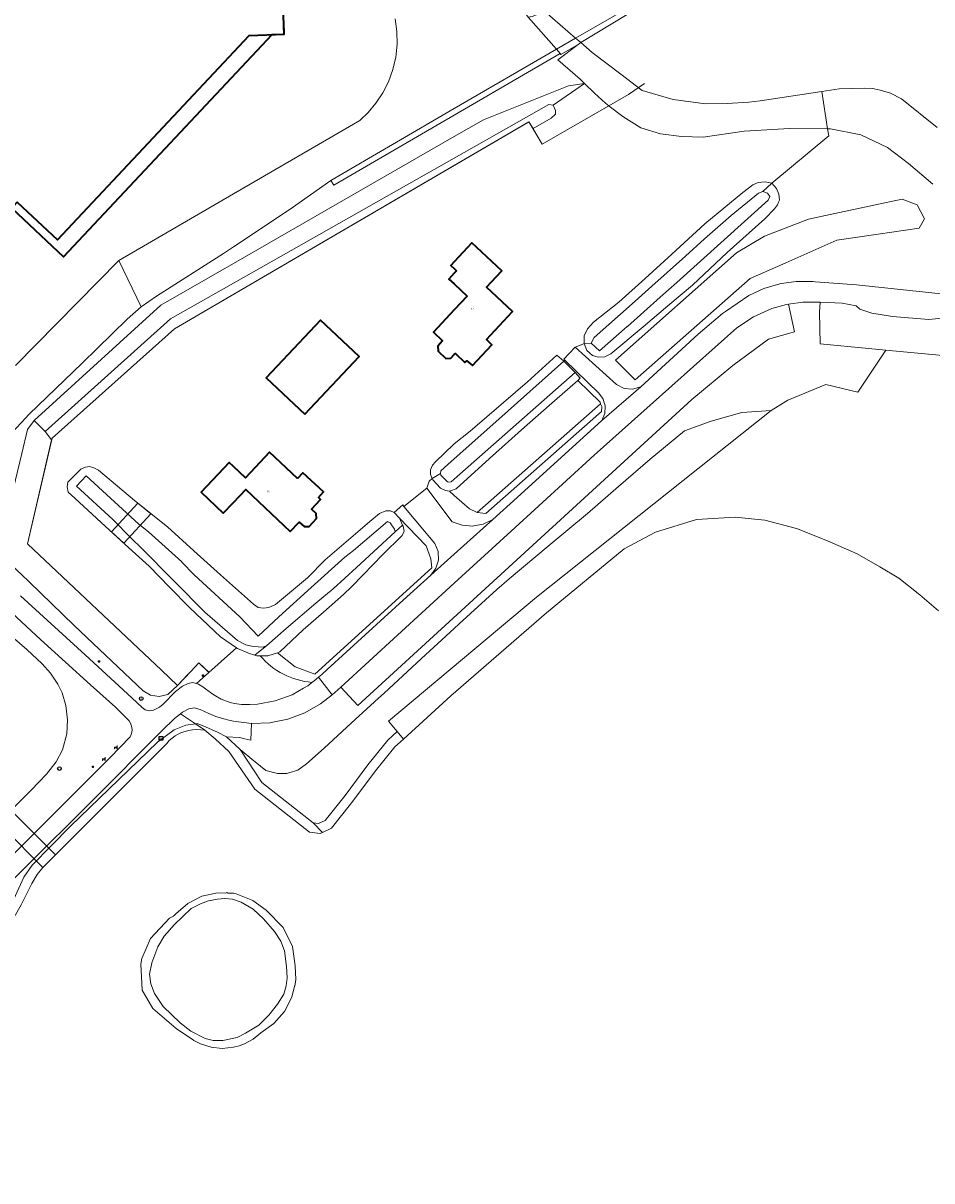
# Model space of a CAD drawing. Header units: metres. Extents: x 73718 to 76933, y 443658 to 446696.
# Tile 150 of 161: x 75959 to 76137, y 445473 to 445700. Entities that reach past the tile are written whole.
import ezdxf
from ezdxf.enums import TextEntityAlignment as Align

# ---------------------------------------------------------------- set-up
doc = ezdxf.new("R2010")
doc.units = ezdxf.units.M
for name, color, linetype, lineweight in [('B-WE-GK-BESCHOEIING-G', 130, 'GK-BESCHOEIING-SO', 18), ('B-WE-GR-BEPLANTING_CULTUUR_BODEMBEDEKKER-GV', 90, 'Continuous', 18), ('B-WE-GR-BEPLANTING_CULTUUR_BOSPLANTSOEN-GV', 90, 'Continuous', 18), ('B-WE-GR-GRAS-GV', 60, 'Continuous', 13), ('B-WE-GR-GROENVOORZIENING-GV', 80, 'Continuous', 18), ('B-WE-GR-STRUIK-GV', 90, 'Continuous', 13), ('B-WE-IE-MEUBILAIR-S', 7, 'Continuous', 25), ('B-WE-IE-MEUBILAIR_WEGMEUBILAIR-S', 7, 'Continuous', 25), ('B-WE-IE-TERREINAFSCHEIDING_KUNSTMATIG_HEKWERK-G', 20, 'IE-TERREINAFSCHEIDING_KUNSTMATIG-SO', 18), ('B-WE-KW-KUNSTWERK_DEK-GV', 170, 'Continuous', 18), ('B-WE-KW-KUNSTWERK_DUIKER-GV', 170, 'Continuous', 18), ('B-WE-KW-KUNSTWERK_GELUIDSWERING_SCHERM-G', 170, 'Continuous', 18), ('B-WE-OG-BEBOUWING-GV', 7, 'Continuous', 35), ('B-WE-OG-BEBOUWING-T18', 10, 'Continuous', 18), ('B-WE-OG-TERREIN_BEGROEID-GV', 7, 'Continuous', 18), ('B-WE-OG-TERREIN_ERF-GV', 7, 'Continuous', 18), ('B-WE-OG-TERREIN_OEVER-GV', 7, 'Continuous', 18), ('B-WE-OG-TERREIN_ONBEGROEID_ZAND-GV', 7, 'Continuous', 18), ('B-WE-OG-WATER_SLOOT-GV', 120, 'Continuous', 18), ('B-WE-OG-WEG-GV', 7, 'Continuous', 18), ('B-WE-VH-GESLOTENVERHARDING_ASFALT-GV', 10, 'Continuous', 18), ('B-WE-VH-HALFVERHARDING_SCHELP-GV', 130, 'Continuous', 18), ('B-WE-VH-ONVERHARD-GV', 252, 'Continuous', 18), ('B-WE-VH-OPENVERHARDING-GV', 30, 'Continuous', 18), ('B-WE-VH-OPENVERHARDING_TEGEL-GV', 30, 'Continuous', 18)]:
    doc.layers.add(name, color=color, linetype=linetype, lineweight=lineweight)
doc.styles.add('NLCS-ISO', font='NLCS-ISO.ttf')
doc.styles.add('NLCS-ISO-M200-T18', font='NLCS-ISO.ttf', dxfattribs={"height": 0.36})
doc.linetypes.add('GK-BESCHOEIING-SO', pattern='A,18,-3,[1,NLCS.SHX,S=0.6,R=0,X=0,Y=0],-3', length=24)
doc.linetypes.add('IE-TERREINAFSCHEIDING_KUNSTMATIG-SO', pattern='A,4,[82,NLCS.SHX,S=0.75,R=90,X=0,Y=0],4,-2', length=10)

# ---------------------------------------------------------------- blocks, each defined once
blk = doc.blocks.new('SIE-MEUBILAIR_BORD_WEGWIJZER-SO')
at = {"flags": 128}
blk.add_lwpolyline([(-1.8, 1.8), (1.8, 1.8), (1.8, -1.8), (-1.8, -1.8)], close=True, dxfattribs=at)
at = {"style": 'NLCS-ISO'}
blk.add_text('ww', height=1.8, dxfattribs=at).set_placement((0, 0), align=Align.MIDDLE_CENTER)
blk = doc.blocks.new('SIE-MEUBILAIR_PAAL_VERKEERSBORD-SO')
blk.add_circle((0, 0), 1.8)
at = {"style": 'NLCS-ISO'}
blk.add_text('vb', height=1.8, dxfattribs=at).set_placement((0, 0), align=Align.MIDDLE_CENTER)
blk = doc.blocks.new('SIE-MEUBILAIR_PAAL_LICHTMAST-SO')
for points in [[(-0.6, 0), (-1, 0)], [(-0.7, 0.7), (-0.4, 0.4)], [(0, 1), (0, 0.6)], [(0.4, 0.4), (0.7, 0.7)], [(1, 0), (0.6, 0)], [(-0.7, -0.7), (-0.4, -0.4)], [(0, -0.6), (0, -1)], [(0.4, -0.4), (0.7, -0.7)]]:
    blk.add_lwpolyline(points)
blk.add_circle((0, 0), 0.5)
blk = doc.blocks.new('SIE-WEG_ZITBANK-SO')
at = {"color": 0, "linetype": 'ByBlock', "lineweight": 18}
blk.add_lwpolyline([(-0.9, -1.6), (-0.9, -0.2), (1.1, -0.2), (1.1, -1.6), (1.3, -1.6), (1.3, -0.2), (1.5, 1.8), (1.3, 1.8), (1.1, 0), (-1.1, 0), (-1.1, -1.6)], close=True, dxfattribs=at)

msp = doc.modelspace()

# ---------------------------------------------------------------- linework, layer by layer
at = {"layer": 'B-WE-GK-BESCHOEIING-G', "flags": 128}
for points in [[(75991.952, 445561.479), (75992.85, 445561.553), (75994.403, 445561.423), (75996.433, 445559.772)], [(75962.699, 445534.569), (75965.122, 445536.994), (75986.927, 445558.86)], [(75932.132, 445473.143), (75932.931, 445475.859), (75944.962, 445509.023), (75945.618, 445510.56), (75946.523, 445512.124), (75947.953, 445514.148), (75953.489, 445520.22), (75955.348, 445522.37), (75956.207, 445523.564), (75957.079, 445524.776), (75958.4, 445527.22), (75960.489, 445531.427), (75961.538, 445533.191), (75962.699, 445534.569)]]:
    msp.add_lwpolyline(points, dxfattribs=at)
at = {"layer": 'B-WE-GK-BESCHOEIING-G'}
msp.add_lwpolyline([(75986.927, 445558.86, -0.2026217), (75991.952, 445561.479)], format="xyb", dxfattribs=at)
at = {"layer": 'B-WE-GR-BEPLANTING_CULTUUR_BODEMBEDEKKER-GV', "flags": 128}
msp.add_lwpolyline([(76062.626, 445683.874), (76068.746, 445688.133), (76065.603, 445687.664), (76048.964, 445681.036), (76043.224, 445677.736), (76000, 445652.886), (75985.774, 445644.707), (75960.944, 445622.149), (75963.139, 445619.946), (75987.682, 445642.022), (76000, 445649.005), (76043.224, 445673.511), (76061.769, 445684.025)], close=True, dxfattribs=at)
at = {"layer": 'B-WE-GR-BEPLANTING_CULTUUR_BOSPLANTSOEN-GV', "flags": 128}
for points in [[(76078.631, 445630.101), (76101.137, 445649.924), (76108.171, 445653.027), (76118.165, 445657.436), (76126.199, 445658.612), (76134.233, 445659.788), (76135.311, 445661.649), (76133.841, 445664.393), (76130.916, 445665.47), (76125.415, 445664.295), (76117.771, 445662.661), (76112.58, 445661.551), (76103.958, 445658.22), (76098.472, 445654.987), (76074.81, 445633.971)], [(76032.479, 445602.982), (76033.119, 445601.625), (76033.225, 445601.4), (76033.441, 445600.464), (76033.009, 445599.6), (76029.194, 445595.784), (76025.393, 445591.912), (76023.079, 445589.554), (76021.554, 445588), (76017.632, 445584.562), (76013.671, 445581.089), (76009.081, 445576.77), (76008.624, 445576.625), (76012.056, 445573.864), (76015.951, 445572.443), (76038.818, 445593.229), (76038.623, 445595.042), (76037.735, 445597.578)]]:
    msp.add_lwpolyline(points, close=True, dxfattribs=at)
msp.add_lwpolyline([(76139.334, 445642.245), (76136.134, 445641.881), (76129.017, 445642.519), (76124.998, 445643.158), (76122.652, 445643.936), (76121.927, 445644.586), (76119.16, 445645.085), (76114.86, 445645.303), (76114.724, 445643.317), (76114.892, 445637.153), (76124.337, 445636.252), (76127.737, 445635.928), (76145.135, 445634.268)], dxfattribs=at)
at = {"layer": 'B-WE-GR-GRAS-GV', "flags": 128}
msp.add_lwpolyline([(76009.256, 445520.115), (76008.057, 445522.029), (76005.898, 445524.477), (76003.882, 445526.349), (76001.506, 445527.717), (75999.778, 445528.365), (75998.339, 445528.437), (75996.899, 445528.365), (75995.099, 445528.005), (75993.544, 445527.404), (75991.715, 445526.493), (75990.06, 445524.909), (75988.476, 445523.397), (75986.46, 445521.093), (75985.164, 445519.006), (75984.012, 445515.838), (75983.58, 445513.606), (75983.796, 445511.734), (75984.516, 445509.863), (75986.215, 445507.278), (75989.555, 445504.104), (75991.643, 445502.448), (75994.451, 445501.008), (75996.035, 445500.648), (75997.906, 445500.648), (76000.714, 445501.224), (76002.37, 445502.088), (76004.962, 445503.672), (76006.948, 445505.617), (76008.633, 445507.775), (76009.857, 445509.719), (76010.329, 445511.35), (76010.512, 445512.907), (76010.361, 445515.118), (76010.001, 445518.214)], close=True, dxfattribs=at)
at = {"layer": 'B-WE-GR-GROENVOORZIENING-GV', "flags": 128}
for points in [[(75958.562, 445615.66), (75959.676, 445620.386), (75960.944, 445622.149), (75985.774, 445644.707), (76000, 445652.886), (76043.224, 445677.736), (76048.964, 445681.036), (76065.603, 445687.664), (76068.746, 445688.133), (76067.856, 445688.972), (76063.536, 445692.812), (76067.482, 445695.769), (76064.111, 445693.808), (76063.977, 445694.038), (76043.224, 445681.954), (76019.626, 445668.213), (76019.059, 445669.155), (76011.129, 445663.514), (76000, 445656.169), (75998.032, 445654.871), (75984.945, 445646.484), (75981.935, 445644.395), (75979.172, 445641.989), (75970.403, 445633.38), (75959.994, 445623.332), (75959.238, 445622.509), (75955.853, 445618.95)], [(75958.31, 445587.762), (75970.928, 445576.174), (75980.113, 445567.762), (75982.128, 445565.904), (75982.737, 445565.441), (75983.558, 445565.202), (75984.31, 445565.343), (75985.527, 445565.933), (75986.25, 445566.543), (75988.674, 445569.038), (75990.049, 445570.035), (75991.145, 445570.618), (75991.976, 445570.782), (75992.732, 445570.596), (75993.331, 445571.129), (75995.177, 445572.772), (75993.235, 445574.617), (75991.632, 445572.922), (75991.063, 445572.32), (75989.054, 445570.197), (75987.152, 445568.433), (75985.475, 445568.045), (75983.761, 445568.304), (75982.292, 445569.15), (75968.825, 445581.942), (75959.973, 445590.494), (75958.496, 445591.921)]]:
    msp.add_lwpolyline(points, dxfattribs=at)
for points in [[(76073.502, 445683.764), (76072.847, 445684.269), (76070.711, 445686.281), (76068.746, 445688.133), (76062.626, 445683.874), (76063.07, 445682.865), (76063.031, 445682.12), (76062.209, 445681.34), (76058.654, 445679.301), (76060.47, 445676.27)], [(75964.384, 445618.329), (75964.467, 445618.686), (75988.47, 445640.11), (76057.849, 445680.646), (76058.654, 445679.301), (76062.209, 445681.34), (76063.031, 445682.12), (76063.07, 445682.865), (76062.626, 445683.874), (76061.769, 445684.025), (76043.224, 445673.511), (76000, 445649.005), (75987.682, 445642.022), (75963.139, 445619.946)], [(75959.646, 445597.947), (75964.384, 445618.329), (75963.139, 445619.946), (75960.944, 445622.149), (75959.676, 445620.386), (75958.562, 445615.66), (75956.443, 445606.964), (75954.856, 445599.767), (75954.297, 445597.347), (75954.228, 445596.353), (75955.713, 445594.526), (75956.66, 445593.64), (75958.496, 445591.921), (75959.973, 445590.494), (75968.825, 445581.942), (75982.292, 445569.15), (75983.761, 445568.304), (75985.475, 445568.045), (75987.152, 445568.433), (75989.054, 445570.197), (75985.917, 445573.184)]]:
    msp.add_lwpolyline(points, close=True, dxfattribs=at)
at = {"layer": 'B-WE-GR-STRUIK-GV', "flags": 128}
msp.add_lwpolyline([(76072.092, 445624.833), (76071.874, 445625.409), (76047.72, 445604.124), (76049.421, 445603.912), (76072.066, 445623.868)], close=True, dxfattribs=at)
at = {"layer": 'B-WE-IE-TERREINAFSCHEIDING_KUNSTMATIG_HEKWERK-G', "flags": 128}
for points in [[(76057.96, 445680.46), (76060.47, 445676.27), (76077.32, 445685.96), (76080.5, 445688.14)], [(75995.231, 445572.72), (75993.235, 445574.617), (75991.632, 445572.922), (75989.054, 445570.197), (75985.917, 445573.184)]]:
    msp.add_lwpolyline(points, dxfattribs=at)
at = {"layer": 'B-WE-KW-KUNSTWERK_DEK-GV', "flags": 128}
for points in [[(76057.364, 445701.579), (76057.722, 445701.171), (76063.239, 445694.879), (76063.977, 445694.038), (76064.111, 445693.808), (76067.482, 445695.769), (76067.993, 445696.152), (76092.095, 445710.809), (76095.385, 445712.622), (76094.708, 445713.057), (76082.19, 445721.098), (76081.186, 445721.743), (76080.926, 445721.768), (76080.823, 445720.677), (76080.471, 445720.229), (76079.632, 445719.161), (76074.169, 445712.209), (76059.97, 445703.1)], [(75976.124, 445600.286), (75978.544, 445598.071), (75983.834, 445603.852), (75981.267, 445605.905)]]:
    msp.add_lwpolyline(points, close=True, dxfattribs=at)
at = {"layer": 'B-WE-KW-KUNSTWERK_DUIKER-GV', "flags": 128}
msp.add_lwpolyline([(75942.546, 445559.515), (75940.059, 445557.236), (75962.699, 445534.569), (75965.122, 445536.994)], close=True, dxfattribs=at)
at = {"layer": 'B-WE-KW-KUNSTWERK_GELUIDSWERING_SCHERM-G', "flags": 128}
for points in [[(75964.467, 445618.686), (75988.47, 445640.11), (76057.65, 445680.53)], [(75964.467, 445618.686), (75959.646, 445597.947), (75985.917, 445573.184)]]:
    msp.add_lwpolyline(points, dxfattribs=at)
at = {"layer": 'B-WE-OG-BEBOUWING-GV', "flags": 128}
for points in [[(75863.021, 445732.284), (75946.91, 445653.417), (75956.589, 445663.719), (75966.709, 445654.218), (76007.563, 445697.736), (76009.93, 445697.821), (76009.844, 445700.189)], [(75863.021, 445732.284), (75946.91, 445653.417), (75957.673, 445664.872), (75965.536, 445657.509), (76003.053, 445697.573), (76009.93, 445697.821), (76009.668, 445705.079)]]:
    msp.add_lwpolyline(points, dxfattribs=at)
for points in [[(76043.7, 445651.468), (76043.224, 445650.956), (76042.18, 445649.836), (76043.224, 445648.864), (76045.751, 445646.51), (76043.224, 445643.796), (76039.154, 445639.427), (76040.927, 445637.696), (76040.024, 445636.69), (76040.064, 445635.712), (76041.553, 445634.276), (76042.544, 445634.334), (76043.224, 445635.02), (76043.456, 445635.254), (76045.3, 445633.464), (76045.718, 445633.802), (76046.818, 445632.879), (76050.615, 445636.955), (76049.517, 445637.977), (76054.627, 445643.467), (76049.518, 445648.223), (76052.523, 445651.451), (76046.668, 445656.902), (76043.224, 445653.202), (76042.58, 445652.511), (76043.224, 445651.912)], [(76013.968, 445623.365), (76024.585, 445634.645), (76017.011, 445641.778), (76006.394, 445630.498)], [(76012.552, 445610.753), (76007.078, 445615.909), (76002.347, 445610.887), (76000, 445613.098), (75999.137, 445613.911), (75993.644, 445608.081), (75998.011, 445603.967), (76000, 445606.078), (76002.393, 445608.618), (76011.127, 445600.389), (76012.855, 445602.223), (76013.87, 445601.331), (76014.848, 445601.381), (76016.268, 445602.886), (76016.199, 445603.876), (76015.27, 445604.778), (76017.015, 445606.647), (76016.676, 445607.058), (76017.609, 445608.165), (76013.58, 445611.845)]]:
    msp.add_lwpolyline(points, close=True, dxfattribs=at)
at = {"layer": 'B-WE-OG-TERREIN_BEGROEID-GV', "flags": 128}
for points in [[(75998.652, 445560.142), (76001.34, 445557.647), (76003.993, 445555.453), (76004.202, 445555.333), (76004.275, 445555.219), (76006.331, 445553.519), (76008.635, 445552.943), (76010.459, 445552.943), (76010.84, 445553.064), (76012.57, 445553.615), (76014.298, 445554.863), (76017.754, 445557.935), (76023.055, 445562.805), (76028.409, 445567.725), (76029.477, 445568.709), (76036.832, 445575.484), (76043.224, 445581.372), (76044.187, 445582.26), (76051.542, 445589.035), (76053.969, 445591.068), (76061.634, 445597.491), (76069.299, 445603.913), (76075.412, 445609.214), (76081.586, 445614.568), (76088.289, 445620.087), (76093.537, 445622.007), (76099.552, 445623.67), (76105.311, 445624.055), (76108.553, 445626.113), (76115.964, 445629.171), (76122.23, 445627.694), (76127.737, 445635.928), (76124.337, 445636.252), (76114.892, 445637.153), (76114.724, 445643.317), (76114.86, 445645.303), (76111.507, 445645.281), (76108.654, 445644.896), (76109.831, 445639.499), (76104.753, 445638.069), (76097.745, 445632.92), (76089.766, 445626.239), (76024.335, 445566.246), (76021.003, 445569.879), (76019.846, 445568.818), (76019.298, 445568.378), (76017.061, 445566.584), (76013.956, 445564.822), (76010.611, 445563.577), (76008.008, 445563.06), (76007.109, 445562.881), (76003.542, 445562.751), (76003.413, 445559.501), (76002.192, 445559.745), (76001.172, 445559.981)], [(76105.311, 445624.055), (76099.552, 445623.67), (76093.537, 445622.007), (76088.289, 445620.087), (76081.586, 445614.568), (76075.412, 445609.214), (76069.299, 445603.913), (76061.634, 445597.491), (76053.969, 445591.068), (76051.542, 445589.035), (76044.187, 445582.26), (76043.224, 445581.372), (76036.832, 445575.484), (76029.477, 445568.709), (76028.409, 445567.725), (76023.055, 445562.805), (76017.754, 445557.935), (76014.298, 445554.863), (76012.57, 445553.615), (76010.84, 445553.064), (76010.459, 445552.943), (76008.635, 445552.943), (76006.331, 445553.519), (76004.275, 445555.219), (76004.202, 445555.333), (76003.993, 445555.453), (76001.34, 445557.647), (76005.577, 445551.219), (76015.614, 445543.291), (76016.67, 445543.159), (76017.97, 445543.758), (76021.854, 445548.662), (76026.283, 445554.632), (76030.228, 445559.484), (76032.07, 445561.164), (76030.345, 445563.221), (76059.33, 445587.534)]]:
    msp.add_lwpolyline(points, close=True, dxfattribs=at)
at = {"layer": 'B-WE-OG-TERREIN_ERF-GV', "flags": 128}
for points in [[(76009.668, 445705.079), (76009.93, 445697.821), (76003.053, 445697.573), (75965.536, 445657.509), (75957.673, 445664.872)], [(75957.336, 445632.864), (75977.52, 445653.478), (76000, 445666.527), (76024.748, 445680.891), (76026.393, 445682.464), (76027.904, 445684.27), (76029.236, 445686.291), (76030.345, 445688.5), (76031.196, 445690.859), (76031.761, 445693.321), (76032.025, 445695.834), (76031.985, 445698.341), (76031.652, 445700.791)]]:
    msp.add_lwpolyline(points, dxfattribs=at)
for points in [[(76058.654, 445679.301), (76057.849, 445680.646), (75988.47, 445640.11), (75964.467, 445618.686), (75964.384, 445618.329), (75959.646, 445597.947), (75985.917, 445573.184), (75989.054, 445570.197), (75991.063, 445572.32), (75991.632, 445572.922), (75993.235, 445574.617), (75995.177, 445572.772), (76000, 445577.065), (76000.559, 445577.562), (75997.446, 445579.73), (75991.47, 445585.418), (75987.495, 445589.465), (75983.479, 445593.553), (75978.824, 445597.815), (75974.121, 445602.119), (75968.937, 445606.871), (75967.641, 445608.095), (75967.425, 445609.103), (75967.569, 445610.039), (75970.089, 445612.558), (75971.007, 445613.004), (75971.817, 445613.134), (75972.681, 445612.846), (75973.545, 445612.414), (75980.6, 445606.439), (75987.079, 445601.256), (75992.236, 445596.6), (75997.446, 445591.897), (76003.9, 445586.156), (76004.861, 445585.49), (76005.869, 445585.346), (76006.937, 445585.488), (76008.212, 445586.095), (76014.508, 445591.321), (76017.963, 445594.848), (76024.802, 445600.68), (76026.708, 445602.314), (76028.618, 445603.919), (76029.837, 445604.409), (76030.717, 445604.409), (76031.466, 445604.08), (76031.477, 445604.075), (76033.142, 445605.604), (76033.364, 445605.26), (76037.861, 445608.831), (76038.294, 445610.2), (76038.918, 445610.756), (76038.581, 445611.568), (76038.603, 445612.464), (76038.994, 445613.36), (76039.545, 445614.013), (76043.117, 445617.453), (76043.224, 445617.538), (76046.356, 445620.045), (76052.889, 445625.66), (76057.539, 445629.689), (76063.31, 445634.893), (76064.707, 445633.759), (76064.891, 445633.923), (76064.667, 445634.141), (76066.903, 445636.501), (76068.436, 445637.084), (76068.672, 445637.21), (76068.672, 445638.722), (76069.32, 445640.09), (76070.472, 445641.386), (76075.439, 445645.273), (76080.596, 445649.965), (76085.806, 445654.704), (76092.285, 445660.679), (76099.7, 445666.799), (76101.716, 445668.31), (76102.724, 445668.742), (76104.087, 445668.885), (76105.387, 445668.598), (76116.597, 445677.913), (76116.329, 445679.282), (76108.843, 445679.341), (76100.012, 445678.797), (76091.949, 445677.646), (76087.726, 445677.742), (76083.598, 445678.318), (76079.758, 445679.469), (76076.207, 445681.677), (76073.542, 445683.733), (76073.502, 445683.764), (76060.47, 445676.27)], [(76043.7, 445651.468), (76043.224, 445651.912), (76042.58, 445652.511), (76043.224, 445653.202), (76046.668, 445656.902), (76052.523, 445651.451), (76049.518, 445648.223), (76054.627, 445643.467), (76049.517, 445637.977), (76050.615, 445636.955), (76046.818, 445632.879), (76045.718, 445633.802), (76045.3, 445633.464), (76043.456, 445635.254), (76043.224, 445635.02), (76042.544, 445634.334), (76041.553, 445634.276), (76040.064, 445635.712), (76040.024, 445636.69), (76040.927, 445637.696), (76039.154, 445639.427), (76043.224, 445643.796), (76045.751, 445646.51), (76043.224, 445648.864), (76042.18, 445649.836), (76043.224, 445650.956)], [(76013.968, 445623.365), (76006.394, 445630.498), (76017.011, 445641.778), (76024.585, 445634.645)], [(76012.552, 445610.753), (76013.58, 445611.845), (76017.609, 445608.165), (76016.676, 445607.058), (76017.015, 445606.647), (76015.27, 445604.778), (76016.199, 445603.876), (76016.268, 445602.886), (76014.848, 445601.381), (76013.87, 445601.331), (76012.855, 445602.223), (76011.127, 445600.389), (76002.393, 445608.618), (76000, 445606.078), (75998.011, 445603.967), (75993.644, 445608.081), (75999.137, 445613.911), (76000, 445613.098), (76002.347, 445610.887), (76007.078, 445615.909)]]:
    msp.add_lwpolyline(points, close=True, dxfattribs=at)
at = {"layer": 'B-WE-OG-TERREIN_OEVER-GV', "flags": 128}
for points in [[(76115.221, 445686.577), (76103.099, 445684.735), (76100.917, 445684.486), (76096.648, 445684.242), (76092.431, 445684.137), (76086.119, 445684.989), (76080.008, 445686.792), (76075.826, 445689.966), (76070.241, 445694.205), (76067.993, 445696.152), (76067.482, 445695.769), (76063.536, 445692.812), (76067.856, 445688.972), (76068.746, 445688.133), (76070.711, 445686.281), (76072.847, 445684.269), (76073.502, 445683.764), (76073.542, 445683.733), (76076.207, 445681.677), (76079.758, 445679.469), (76083.598, 445678.318), (76087.726, 445677.742), (76091.949, 445677.646), (76100.012, 445678.797), (76108.843, 445679.341), (76116.329, 445679.282)], [(76068.672, 445637.21), (76070.046, 445637.289), (76070.632, 445638.374), (76078.634, 445645.511), (76081.939, 445648.46), (76088.531, 445654.34), (76092.201, 445657.694), (76097.461, 445662.315), (76102.769, 445666.632), (76103.667, 445666.981), (76105.387, 445668.598), (76104.087, 445668.885), (76102.724, 445668.742), (76101.716, 445668.31), (76099.7, 445666.799), (76092.285, 445660.679), (76085.806, 445654.704), (76080.596, 445649.965), (76075.439, 445645.273), (76070.472, 445641.386), (76069.32, 445640.09), (76068.672, 445638.722)], [(76105.387, 445668.598), (76103.667, 445666.981), (76104.565, 445666.682), (76104.994, 445666.033), (76104.715, 445665.265), (76086.794, 445649.163), (76083.561, 445646.258), (76077.177, 445640.523), (76077.068, 445640.555), (76071.677, 445635.784), (76070.046, 445637.289), (76068.672, 445637.21), (76069.176, 445635.842), (76070.328, 445634.834), (76071.408, 445634.547), (76072.703, 445634.618), (76073.855, 445635.194), (76080.19, 445640.45), (76085.074, 445644.574), (76089.909, 445648.657), (76096.676, 445655.064), (76104.02, 445661.615), (76105.963, 445663.559), (76106.54, 445664.358), (76106.733, 445664.875), (76106.883, 445665.275), (76106.755, 445666.439), (76106.323, 445667.59)], [(76038.918, 445610.756), (76040.509, 445611.75), (76040.584, 445612.242), (76042.001, 445613.506), (76043.224, 445614.597), (76051.346, 445621.842), (76064.707, 445633.759), (76063.31, 445634.893), (76057.539, 445629.689), (76052.889, 445625.66), (76046.356, 445620.045), (76043.224, 445617.538), (76043.117, 445617.453), (76039.545, 445614.013), (76038.994, 445613.36), (76038.603, 445612.464), (76038.581, 445611.568)], [(76042.278, 445608.242), (76042.891, 445608.465), (76043.224, 445608.586), (76043.614, 445608.728), (76050.136, 445614.645), (76056.993, 445620.801), (76062.878, 445625.984), (76067.407, 445629.978), (76067.899, 445630.412), (76066.904, 445631.547), (76066.898, 445631.554), (76043.224, 445610.601), (76042.642, 445610.086), (76042.194, 445610.065), (76041.883, 445610.091), (76040.587, 445611.387), (76040.509, 445611.75), (76038.918, 445610.756), (76039.028, 445610.49), (76040.525, 445608.868), (76041.488, 445608.394)], [(76017.963, 445594.848), (76014.508, 445591.321), (76008.212, 445586.095), (76006.937, 445585.488), (76005.869, 445585.346), (76004.861, 445585.49), (76003.9, 445586.156), (75997.446, 445591.897), (75992.236, 445596.6), (75987.079, 445601.256), (75980.6, 445606.439), (75973.545, 445612.414), (75972.681, 445612.846), (75971.817, 445613.134), (75971.007, 445613.004), (75970.089, 445612.558), (75967.569, 445610.039), (75967.425, 445609.103), (75967.641, 445608.095), (75968.937, 445606.871), (75974.121, 445602.119), (75978.824, 445597.815), (75983.479, 445593.553), (75987.495, 445589.465), (75991.47, 445585.418), (75997.446, 445579.73), (76000.559, 445577.562), (76000.766, 445577.418), (76002.926, 445576.5), (76004.16, 445576.142), (76006.52, 445578.042), (76005.793, 445577.732), (76003.827, 445577.83), (76002.416, 445578.14), (76000.807, 445579.041), (75994.358, 445584.572), (75988.522, 445590.48), (75981.658, 445597.43), (75980.266, 445598.755), (75980.027, 445598.998), (75976.354, 445602.732), (75969.288, 445609.227), (75971.169, 445611.274), (75981.491, 445601.786), (75983.331, 445600.335), (75989.912, 445594.398), (75989.917, 445594.393), (75992.31, 445591.878), (76001.239, 445583.624), (76004.841, 445579.859), (76008.903, 445583.627), (76015.21, 445589.368), (76021.777, 445595.346), (76023.502, 445596.636), (76030.168, 445602.309), (76030.67, 445602.09), (76031.514, 445600.83), (76031.666, 445600.291), (76033.119, 445601.625), (76032.479, 445602.982), (76031.477, 445604.075), (76031.466, 445604.08), (76030.717, 445604.409), (76029.837, 445604.409), (76028.618, 445603.919), (76026.708, 445602.314), (76024.802, 445600.68)], [(76005.225, 445576.014), (76006.706, 445576.014), (76008.624, 445576.625), (76009.081, 445576.77), (76013.671, 445581.089), (76017.632, 445584.562), (76021.554, 445588), (76023.079, 445589.554), (76025.393, 445591.912), (76029.194, 445595.784), (76033.009, 445599.6), (76033.441, 445600.464), (76033.225, 445601.4), (76033.119, 445601.625), (76031.666, 445600.291), (76024.089, 445593.332), (76019.537, 445589.152), (76017.273, 445587.283), (76016.138, 445586.317), (76010.315, 445581.361), (76006.52, 445578.042), (76004.16, 445576.142), (76004.6, 445576.014)], [(75992.541, 445562.685), (75994.403, 445561.423), (75996.433, 445559.772), (75999.117, 445557.263), (76004.182, 445549.912), (76014.856, 445541.48), (76016.971, 445541.216), (76017.428, 445541.426), (76015.614, 445543.291), (76005.577, 445551.219), (76001.34, 445557.647), (75998.652, 445560.142), (75996.885, 445561.081), (75994.651, 445562.047), (75992.879, 445562.736)], [(76015.614, 445543.291), (76017.428, 445541.426), (76019.171, 445542.229), (76023.355, 445547.512), (76027.777, 445553.472), (76031.606, 445558.182), (76033.286, 445559.714), (76032.07, 445561.164), (76030.228, 445559.484), (76026.283, 445554.632), (76021.854, 445548.662), (76017.97, 445543.758), (76016.67, 445543.159)], [(75998.679, 445529.623), (75998.45, 445529.529), (75996.882, 445529.576), (75993.835, 445528.903), (75991.047, 445527.504), (75988.687, 445525.465), (75988.269, 445525.001), (75987.504, 445524.59), (75983.722, 445520.595), (75982.076, 445516.677), (75981.865, 445515.566), (75982.141, 445510.594), (75982.147, 445510.49), (75984.198, 445506.943), (75988.802, 445502.974), (75992.146, 445500.73), (75992.231, 445500.67), (75993.531, 445500), (75995.626, 445499.336), (75997.812, 445499.106), (76000, 445499.322), (76001.097, 445499.605), (76002.159, 445500), (76003.867, 445500.93), (76005.383, 445502.149), (76007.925, 445503.982), (76009.978, 445506.349), (76011.432, 445509.125), (76011.979, 445511.262), (76012.038, 445511.336), (76012.088, 445511.685), (76012.218, 445512.598), (76012.097, 445515.284), (76011.555, 445519.081), (76009.719, 445522.753), (76006.399, 445526.204), (76003.78, 445528.092), (76000.558, 445529.385), (76000.28, 445529.437), (76000, 445529.483), (75998.874, 445529.517)], [(76009.256, 445520.115), (76010.001, 445518.214), (76010.361, 445515.118), (76010.512, 445512.907), (76010.329, 445511.35), (76009.857, 445509.719), (76008.633, 445507.775), (76006.948, 445505.617), (76004.962, 445503.672), (76002.37, 445502.088), (76000.714, 445501.224), (75997.906, 445500.648), (75996.035, 445500.648), (75994.451, 445501.008), (75991.643, 445502.448), (75989.555, 445504.104), (75986.215, 445507.278), (75984.516, 445509.863), (75983.796, 445511.734), (75983.58, 445513.606), (75984.012, 445515.838), (75985.164, 445519.006), (75986.46, 445521.093), (75988.476, 445523.397), (75990.06, 445524.909), (75991.715, 445526.493), (75993.544, 445527.404), (75995.099, 445528.005), (75996.899, 445528.365), (75998.339, 445528.437), (75999.778, 445528.365), (76001.506, 445527.717), (76003.882, 445526.349), (76005.898, 445524.477), (76008.057, 445522.029)]]:
    msp.add_lwpolyline(points, close=True, dxfattribs=at)
for points in [[(76137.808, 445679.519), (76130.818, 445685.146), (76128.648, 445686.283), (76126.633, 445686.851), (76125.458, 445687.094), (76125.135, 445687.161), (76123.533, 445687.264), (76118.625, 445687.094), (76115.221, 445686.577), (76116.329, 445679.282), (76116.906, 445679.277), (76122.857, 445678.093), (76128.041, 445675.598), (76132.168, 445672.462), (76136.943, 445668.41)], [(75991.952, 445561.479), (75992.85, 445561.553), (75994.403, 445561.423), (75992.541, 445562.685), (75990.667, 445562.405), (75988.378, 445561.512), (75985.143, 445559.124), (75968.052, 445542.556), (75960.554, 445534.994), (75958.954, 445532.611), (75956.991, 445528.348), (75955.967, 445526.39), (75954.92, 445524.843)], [(75954.92, 445524.843), (75956.207, 445523.564), (75957.079, 445524.776), (75958.4, 445527.22), (75960.489, 445531.427), (75961.538, 445533.191), (75962.699, 445534.569), (75965.122, 445536.994), (75986.927, 445558.86)]]:
    msp.add_lwpolyline(points, dxfattribs=at)
at = {"layer": 'B-WE-OG-TERREIN_OEVER-GV'}
msp.add_lwpolyline([(75986.927, 445558.86, -0.2026217), (75991.952, 445561.479)], format="xyb", dxfattribs=at)
at = {"layer": 'B-WE-OG-TERREIN_ONBEGROEID_ZAND-GV', "flags": 128}
msp.add_lwpolyline([(76145.135, 445634.268), (76127.737, 445635.928), (76122.23, 445627.694), (76115.964, 445629.171), (76108.553, 445626.113), (76105.311, 445624.055), (76059.33, 445587.534), (76030.345, 445563.221), (76032.07, 445561.164), (76033.286, 445559.714), (76042.572, 445568.18), (76061.259, 445584.441), (76076.51, 445596.961), (76082.607, 445600.227), (76090.671, 445602.747), (76098.199, 445603.151), (76104.023, 445602.573), (76110.236, 445600.973), (76116.298, 445598.567), (76122.092, 445596.008), (76126.54, 445593.445), (76130.263, 445591.253), (76134.408, 445587.977), (76138.018, 445584.832)], dxfattribs=at)
at = {"layer": 'B-WE-OG-WATER_SLOOT-GV', "flags": 128}
for points in [[(76060.969, 445702.235), (76066.963, 445697.044), (76067.62, 445696.475), (76067.993, 445696.152), (76070.241, 445694.205), (76075.826, 445689.966), (76080.008, 445686.792), (76086.119, 445684.989), (76092.431, 445684.137), (76096.648, 445684.242), (76100.917, 445684.486), (76103.099, 445684.735), (76115.221, 445686.577), (76118.625, 445687.094), (76123.533, 445687.264), (76125.135, 445687.161), (76125.458, 445687.094), (76126.633, 445686.851), (76128.648, 445686.283), (76130.818, 445685.146), (76137.808, 445679.519)], [(76138.018, 445584.832), (76134.408, 445587.977), (76130.263, 445591.253), (76126.54, 445593.445), (76122.092, 445596.008), (76116.298, 445598.567), (76110.236, 445600.973), (76104.023, 445602.573), (76098.199, 445603.151), (76090.671, 445602.747), (76082.607, 445600.227), (76076.51, 445596.961), (76061.259, 445584.441), (76042.572, 445568.18), (76033.286, 445559.714), (76031.606, 445558.182), (76027.777, 445553.472), (76023.355, 445547.512), (76019.171, 445542.229), (76017.428, 445541.426), (76016.971, 445541.216), (76014.856, 445541.48), (76004.182, 445549.912), (75999.117, 445557.263), (75996.433, 445559.772), (75994.403, 445561.423), (75992.85, 445561.553), (75991.952, 445561.479)], [(75986.927, 445558.86), (75965.122, 445536.994), (75962.699, 445534.569), (75961.538, 445533.191), (75960.489, 445531.427), (75958.4, 445527.22), (75957.079, 445524.776), (75956.207, 445523.564), (75955.348, 445522.37), (75953.489, 445520.22), (75947.953, 445514.148), (75946.523, 445512.124), (75945.618, 445510.56), (75944.962, 445509.023), (75932.931, 445475.859), (75932.132, 445473.143)]]:
    msp.add_lwpolyline(points, dxfattribs=at)
for points in [[(76081.939, 445648.46), (76078.634, 445645.511), (76070.632, 445638.374), (76070.046, 445637.289), (76071.677, 445635.784), (76077.068, 445640.555), (76077.177, 445640.523), (76083.561, 445646.258), (76086.794, 445649.163), (76104.715, 445665.265), (76104.994, 445666.033), (76104.565, 445666.682), (76103.667, 445666.981), (76102.769, 445666.632), (76097.461, 445662.315), (76092.201, 445657.694), (76088.531, 445654.34)], [(76064.707, 445633.759), (76051.346, 445621.842), (76043.224, 445614.597), (76042.001, 445613.506), (76040.584, 445612.242), (76040.509, 445611.75), (76040.587, 445611.387), (76041.883, 445610.091), (76042.194, 445610.065), (76042.642, 445610.086), (76043.224, 445610.601), (76066.898, 445631.554)], [(76021.777, 445595.346), (76015.21, 445589.368), (76008.903, 445583.627), (76004.841, 445579.859), (76001.239, 445583.624), (75992.31, 445591.878), (75989.917, 445594.393), (75989.912, 445594.398), (75983.331, 445600.335), (75981.491, 445601.786), (75971.169, 445611.274), (75969.288, 445609.227), (75976.354, 445602.732), (75980.027, 445598.998), (75980.266, 445598.755), (75981.658, 445597.43), (75988.522, 445590.48), (75994.358, 445584.572), (76000.807, 445579.041), (76002.416, 445578.14), (76003.827, 445577.83), (76005.793, 445577.732), (76006.52, 445578.042), (76010.315, 445581.361), (76016.138, 445586.317), (76017.273, 445587.283), (76019.537, 445589.152), (76024.089, 445593.332), (76031.666, 445600.291), (76031.514, 445600.83), (76030.67, 445602.09), (76030.168, 445602.309), (76023.502, 445596.636)], [(75987.504, 445524.59), (75988.269, 445525.001), (75988.687, 445525.465), (75991.047, 445527.504), (75993.835, 445528.903), (75996.882, 445529.576), (75998.45, 445529.529), (75998.679, 445529.623), (75998.874, 445529.517), (76000, 445529.483), (76000.28, 445529.437), (76000.558, 445529.385), (76003.78, 445528.092), (76006.399, 445526.204), (76009.719, 445522.753), (76011.555, 445519.081), (76012.097, 445515.284), (76012.218, 445512.598), (76012.088, 445511.685), (76012.038, 445511.336), (76011.979, 445511.262), (76011.432, 445509.125), (76009.978, 445506.349), (76007.925, 445503.982), (76005.383, 445502.149), (76003.867, 445500.93), (76002.159, 445500), (76001.097, 445499.605), (76000, 445499.322), (75997.812, 445499.106), (75995.626, 445499.336), (75993.531, 445500), (75992.231, 445500.67), (75992.146, 445500.73), (75988.802, 445502.974), (75984.198, 445506.943), (75982.147, 445510.49), (75982.141, 445510.594), (75981.865, 445515.566), (75982.076, 445516.677), (75983.722, 445520.595)]]:
    msp.add_lwpolyline(points, close=True, dxfattribs=at)
at = {"layer": 'B-WE-OG-WATER_SLOOT-GV'}
msp.add_lwpolyline([(75991.952, 445561.479, 0.2026217), (75986.927, 445558.86)], format="xyb", dxfattribs=at)
at = {"layer": 'B-WE-OG-WEG-GV', "flags": 128}
for points in [[(76136.943, 445668.41), (76132.168, 445672.462), (76128.041, 445675.598), (76122.857, 445678.093), (76116.906, 445679.277), (76116.329, 445679.282), (76116.597, 445677.913), (76105.387, 445668.598), (76106.323, 445667.59), (76106.755, 445666.439), (76106.883, 445665.275), (76106.733, 445664.875), (76106.54, 445664.358), (76105.963, 445663.559), (76104.02, 445661.615), (76096.676, 445655.064), (76089.909, 445648.657), (76085.074, 445644.574), (76080.19, 445640.45), (76073.855, 445635.194), (76072.703, 445634.618), (76071.408, 445634.547), (76070.328, 445634.834), (76069.176, 445635.842), (76068.672, 445637.21), (76068.436, 445637.084), (76066.903, 445636.501), (76075.016, 445629.141), (76076.492, 445628.368), (76078.152, 445628.227), (76079.737, 445628.742), (76090.968, 445639.012), (76095.726, 445643.083), (76096.32, 445643.49), (76100.892, 445646.618), (76103.854, 445647.971), (76106.978, 445648.887), (76107.751, 445648.997), (76110.202, 445649.347), (76113.457, 445649.341), (76113.887, 445649.308), (76121.968, 445648.68), (76139.827, 445646.82)], [(76015.348, 445570.814), (76015.8, 445571.134), (76016.661, 445571.829), (76017.298, 445572.342), (76018.354, 445573.307), (76033.25, 445586.911), (76038.638, 445591.832), (76039.51, 445593.01), (76039.632, 445593.175), (76040.125, 445594.771), (76040.061, 445596.441), (76039.447, 445597.994), (76033.364, 445605.26), (76033.142, 445605.604), (76031.477, 445604.075), (76032.479, 445602.982), (76037.735, 445597.578), (76038.623, 445595.042), (76038.818, 445593.229), (76015.951, 445572.443), (76012.056, 445573.864), (76008.624, 445576.625)], [(75979.255, 445563.601), (75976.88, 445565.946), (75971.989, 445570.34), (75962.244, 445579.226), (75956.654, 445584.39)], [(75955.26, 445580.986), (75959.538, 445577.233), (75962.528, 445574.474), (75964.165, 445572.591), (75965.578, 445570.484), (75966.434, 445568.778), (75967.148, 445566.248), (75967.474, 445563.445), (75967.354, 445560.702), (75966.504, 445557.586), (75965.263, 445555.225), (75963.391, 445552.853), (75960.405, 445549.694), (75955.422, 445544.697)], [(76005.225, 445576.014), (76004.6, 445576.014), (76004.16, 445576.142), (76002.926, 445576.5), (76000.766, 445577.418), (76000.559, 445577.562), (76000, 445577.065), (75995.177, 445572.772), (75993.331, 445571.129), (75992.732, 445570.596), (75992.958, 445570.54), (75993.134, 445570.446), (75994.023, 445569.968), (75995.778, 445568.598), (75996.481, 445568.193), (75997.61, 445567.543), (75999.326, 445566.834), (76000.229, 445566.689), (76001.588, 445566.471), (76003.172, 445566.505)], [(76008.624, 445576.625), (76006.706, 445576.014), (76005.225, 445576.014)], [(76003.172, 445566.505), (76004.71, 445566.538), (76008.174, 445567.189), (76011.485, 445568.397), (76013.711, 445569.654), (76014.554, 445570.13), (76015.348, 445570.814)], [(75975.885, 445556.115), (75979.765, 445560.155)], [(75949.722, 445530.014), (75966.523, 445546.748), (75975.885, 445556.115)]]:
    msp.add_lwpolyline(points, dxfattribs=at)
for points in [[(76078.631, 445630.101), (76074.81, 445633.971), (76098.472, 445654.987), (76103.958, 445658.22), (76112.58, 445661.551), (76117.771, 445662.661), (76125.415, 445664.295), (76130.916, 445665.47), (76133.841, 445664.393), (76135.311, 445661.649), (76134.233, 445659.788), (76126.199, 445658.612), (76118.165, 445657.436), (76108.171, 445653.027), (76101.137, 445649.924)], [(76049.421, 445603.912), (76047.72, 445604.124), (76046.238, 445604.833), (76043.224, 445607.428), (76042.278, 445608.242), (76041.488, 445608.394), (76040.525, 445608.868), (76039.028, 445610.49), (76038.918, 445610.756), (76038.294, 445610.2), (76037.861, 445608.831), (76042.801, 445602.291), (76043.224, 445602.143), (76044.771, 445601.599), (76046.853, 445601.444), (76047.062, 445601.484), (76048.904, 445601.837), (76050.782, 445602.75), (76055.521, 445607.042), (76072.149, 445622.104), (76072.69, 445623.481), (76072.798, 445624.923), (76072.689, 445625.286), (76072.602, 445625.576), (76072.385, 445626.3), (76072.238, 445626.502), (76071.54, 445627.463), (76064.891, 445633.923), (76064.707, 445633.759), (76066.898, 445631.554), (76066.904, 445631.547), (76067.899, 445630.412), (76067.407, 445629.978), (76071.767, 445625.691), (76071.874, 445625.409), (76072.092, 445624.833), (76072.066, 445623.868)], [(76071.874, 445625.409), (76071.767, 445625.691), (76067.407, 445629.978), (76062.878, 445625.984), (76056.993, 445620.801), (76050.136, 445614.645), (76043.614, 445608.728), (76043.224, 445608.586), (76042.891, 445608.465), (76042.278, 445608.242), (76043.224, 445607.428), (76046.238, 445604.833), (76047.72, 445604.124)], [(75952.204, 445527.563), (75952.679, 445527.063), (75953.04, 445526.712), (75954.92, 445524.843), (75955.967, 445526.39), (75956.991, 445528.348), (75958.954, 445532.611), (75960.554, 445534.994), (75968.052, 445542.556), (75985.143, 445559.124), (75988.378, 445561.512), (75990.667, 445562.405), (75992.541, 445562.685), (75989.625, 445564.663), (75988.425, 445563.7), (75985.967, 445561.298), (75972.243, 445547.522), (75959.042, 445534.369)], [(75989.625, 445564.663), (75992.541, 445562.685), (75992.879, 445562.736), (75994.651, 445562.047), (75996.885, 445561.081), (75998.652, 445560.142), (76001.172, 445559.981), (76002.192, 445559.745), (76003.413, 445559.501), (76003.542, 445562.751), (76000, 445563.191), (75999.057, 445563.407), (75998.125, 445563.664), (75996.548, 445564.104), (75995.15, 445564.728), (75993.497, 445565.509), (75992.288, 445565.789), (75991.287, 445565.645), (75990.015, 445564.976)]]:
    msp.add_lwpolyline(points, close=True, dxfattribs=at)
at = {"layer": 'B-WE-OG-WEG-GV'}
for points in [[(76015.348, 445570.814, -0.1961399), (76005.225, 445576.014)], [(76005.225, 445576.014, 0.1961399), (76015.348, 445570.814)], [(75979.765, 445560.155, 0.3438741), (75979.255, 445563.601)]]:
    msp.add_lwpolyline(points, format="xyb", dxfattribs=at)
at = {"layer": 'B-WE-VH-GESLOTENVERHARDING_ASFALT-GV', "flags": 128}
for points in [[(76057.722, 445701.171), (76063.239, 445694.879), (76066.963, 445697.044), (76094.708, 445713.057), (76082.19, 445721.098), (76082.145, 445720.461), (76081.41, 445717.969), (76079.907, 445715.017), (76078.096, 445712.633), (76075.549, 445710.661), (76060.969, 445702.235), (76058.512, 445701.292)], [(76064.891, 445633.923), (76071.54, 445627.463), (76072.238, 445626.502), (76072.385, 445626.3), (76072.602, 445625.576), (76072.689, 445625.286), (76072.798, 445624.923), (76072.69, 445623.481), (76072.149, 445622.104), (76079.737, 445628.742), (76078.152, 445628.227), (76076.492, 445628.368), (76075.016, 445629.141), (76066.903, 445636.501), (76064.667, 445634.141)], [(76050.782, 445602.75), (76048.904, 445601.837), (76047.062, 445601.484), (76046.853, 445601.444), (76044.771, 445601.599), (76043.224, 445602.143), (76042.801, 445602.291), (76037.861, 445608.831), (76033.364, 445605.26), (76039.447, 445597.994), (76040.061, 445596.441), (76040.125, 445594.771), (76039.632, 445593.175), (76039.51, 445593.01), (76038.638, 445591.832), (76043.224, 445595.955)]]:
    msp.add_lwpolyline(points, close=True, dxfattribs=at)
for points in [[(76031.652, 445700.791), (76031.985, 445698.341), (76032.025, 445695.834), (76031.761, 445693.321), (76031.196, 445690.859), (76030.345, 445688.5), (76029.236, 445686.291), (76027.904, 445684.27), (76026.393, 445682.464), (76024.748, 445680.891), (76000, 445666.527), (75977.52, 445653.478), (75981.935, 445644.395), (75984.945, 445646.484), (75998.032, 445654.871), (76000, 445656.169), (76011.129, 445663.514), (76019.059, 445669.155), (76043.224, 445683.225), (76063.239, 445694.879), (76057.722, 445701.171)], [(75955.853, 445618.95), (75959.238, 445622.509), (75959.994, 445623.332), (75970.403, 445633.38), (75979.172, 445641.989), (75981.935, 445644.395), (75977.52, 445653.478), (75957.336, 445632.864)], [(76139.827, 445646.82), (76121.968, 445648.68), (76113.887, 445649.308), (76113.457, 445649.341), (76110.202, 445649.347), (76107.751, 445648.997), (76106.978, 445648.887), (76103.854, 445647.971), (76100.892, 445646.618), (76096.32, 445643.49), (76095.726, 445643.083), (76090.968, 445639.012), (76079.737, 445628.742), (76072.149, 445622.104), (76055.521, 445607.042), (76050.782, 445602.75), (76043.224, 445595.955), (76038.638, 445591.832), (76033.25, 445586.911), (76018.354, 445573.307), (76017.298, 445572.342), (76016.661, 445571.829), (76019.298, 445568.378), (76019.846, 445568.818), (76021.003, 445569.879), (76043.224, 445590.253), (76054.344, 445600.45), (76070.596, 445615.351), (76081.563, 445625.125), (76098.546, 445640.26), (76101.815, 445642.462), (76105.388, 445644.081), (76106.15, 445644.286), (76108.25, 445644.841), (76108.654, 445644.896), (76111.507, 445645.281), (76114.86, 445645.303), (76119.16, 445645.085), (76121.927, 445644.586), (76122.652, 445643.936), (76124.998, 445643.158), (76129.017, 445642.519), (76136.134, 445641.881), (76139.334, 445642.245)], [(75952.204, 445527.563), (75959.042, 445534.369), (75972.243, 445547.522), (75985.967, 445561.298), (75988.425, 445563.7), (75989.625, 445564.663), (75990.015, 445564.976), (75991.287, 445565.645), (75992.288, 445565.789), (75993.497, 445565.509), (75995.15, 445564.728), (75996.548, 445564.104), (75998.125, 445563.664), (75999.057, 445563.407), (76000, 445563.191), (76003.542, 445562.751), (76007.109, 445562.881), (76008.008, 445563.06), (76010.611, 445563.577), (76013.956, 445564.822), (76017.061, 445566.584), (76019.298, 445568.378), (76016.661, 445571.829), (76015.8, 445571.134), (76015.348, 445570.814), (76014.554, 445570.13), (76013.711, 445569.654), (76011.485, 445568.397), (76008.174, 445567.189), (76004.71, 445566.538), (76003.172, 445566.505), (76001.588, 445566.471), (76000.229, 445566.689), (75999.326, 445566.834), (75997.61, 445567.543), (75996.481, 445568.193), (75995.778, 445568.598), (75994.023, 445569.968), (75993.134, 445570.446), (75992.958, 445570.54), (75992.732, 445570.596), (75991.976, 445570.782), (75991.145, 445570.618), (75990.049, 445570.035), (75988.674, 445569.038), (75986.25, 445566.543), (75985.527, 445565.933), (75984.31, 445565.343), (75983.558, 445565.202), (75982.737, 445565.441), (75982.128, 445565.904), (75980.113, 445567.762), (75970.928, 445576.174), (75958.31, 445587.762)], [(75956.654, 445584.39), (75962.244, 445579.226), (75971.989, 445570.34), (75976.88, 445565.946), (75979.255, 445563.601)], [(75955.422, 445544.697), (75960.405, 445549.694), (75963.391, 445552.853), (75965.263, 445555.225), (75966.504, 445557.586), (75967.354, 445560.702), (75967.474, 445563.445), (75967.148, 445566.248), (75966.434, 445568.778), (75965.578, 445570.484), (75964.165, 445572.591), (75962.528, 445574.474), (75959.538, 445577.233), (75955.26, 445580.986)], [(75979.765, 445560.155), (75975.885, 445556.115), (75966.523, 445546.748), (75949.722, 445530.014)]]:
    msp.add_lwpolyline(points, dxfattribs=at)
at = {"layer": 'B-WE-VH-GESLOTENVERHARDING_ASFALT-GV'}
msp.add_lwpolyline([(75979.255, 445563.601, -0.3438741), (75979.765, 445560.155)], format="xyb", dxfattribs=at)
at = {"layer": 'B-WE-VH-HALFVERHARDING_SCHELP-GV', "flags": 128}
msp.add_lwpolyline([(76108.25, 445644.841), (76106.15, 445644.286), (76105.388, 445644.081), (76101.815, 445642.462), (76098.546, 445640.26), (76081.563, 445625.125), (76070.596, 445615.351), (76054.344, 445600.45), (76043.224, 445590.253), (76021.003, 445569.879), (76024.335, 445566.246), (76089.766, 445626.239), (76097.745, 445632.92), (76104.753, 445638.069), (76109.831, 445639.499), (76108.654, 445644.896)], close=True, dxfattribs=at)
at = {"layer": 'B-WE-VH-ONVERHARD-GV', "flags": 128}
msp.add_lwpolyline([(76057.722, 445701.171), (76063.239, 445694.879), (76063.977, 445694.038), (76064.111, 445693.808), (76067.482, 445695.769), (76067.993, 445696.152), (76067.62, 445696.475), (76066.963, 445697.044), (76060.969, 445702.235), (76059.988, 445703.085), (76059.97, 445703.1), (76057.364, 445701.579)], close=True, dxfattribs=at)
at = {"layer": 'B-WE-VH-OPENVERHARDING-GV', "flags": 128}
msp.add_lwpolyline([(75976.124, 445600.286), (75978.544, 445598.071), (75983.834, 445603.852), (75981.267, 445605.905)], close=True, dxfattribs=at)
at = {"layer": 'B-WE-VH-OPENVERHARDING_TEGEL-GV', "flags": 128}
for points in [[(76063.239, 445694.879), (76063.977, 445694.038), (76064.111, 445693.808), (76067.482, 445695.769), (76067.993, 445696.152), (76092.095, 445710.809), (76095.385, 445712.622), (76094.708, 445713.057), (76066.963, 445697.044)], [(76063.977, 445694.038), (76063.239, 445694.879), (76043.224, 445683.225), (76019.059, 445669.155), (76019.626, 445668.213), (76043.224, 445681.954)]]:
    msp.add_lwpolyline(points, close=True, dxfattribs=at)

# ---------------------------------------------------------------- block references
at = {"layer": 'B-WE-IE-MEUBILAIR-S', "xscale": 0.2, "yscale": 0.2, "zscale": 0.2}
for name, p in [('SIE-MEUBILAIR_PAAL_LICHTMAST-SO', (75973.672, 445574.918)), ('SIE-MEUBILAIR_PAAL_LICHTMAST-SO', (75994.028, 445572.127)), ('SIE-MEUBILAIR_PAAL_VERKEERSBORD-SO', (75981.926, 445567.631)), ('SIE-MEUBILAIR_BORD_WEGWIJZER-SO', (75985.836, 445559.843)), ('SIE-MEUBILAIR_PAAL_VERKEERSBORD-SO', (75965.921, 445553.925)), ('SIE-MEUBILAIR_PAAL_LICHTMAST-SO', (75972.471, 445554.269))]:
    msp.add_blockref(name, p, dxfattribs=at)
at = {"layer": 'B-WE-IE-MEUBILAIR_WEGMEUBILAIR-S', "xscale": 0.2, "yscale": 0.2, "zscale": 0.2}
for p in [(75976.941, 445558.1), (75974.587, 445555.813)]:
    msp.add_blockref('SIE-WEG_ZITBANK-SO', p, dxfattribs=at)

# ---------------------------------------------------------------- texts
at = {"layer": 'B-WE-OG-BEBOUWING-T18', "style": 'NLCS-ISO-M200-T18'}
for s, p in [('17', (76046.769, 445643.992)), ('15', (76006.833, 445608.204))]:
    msp.add_text(s, height=0.36, dxfattribs=at).set_placement(p, align=Align.MIDDLE)

doc.saveas('drawing.dxf')
